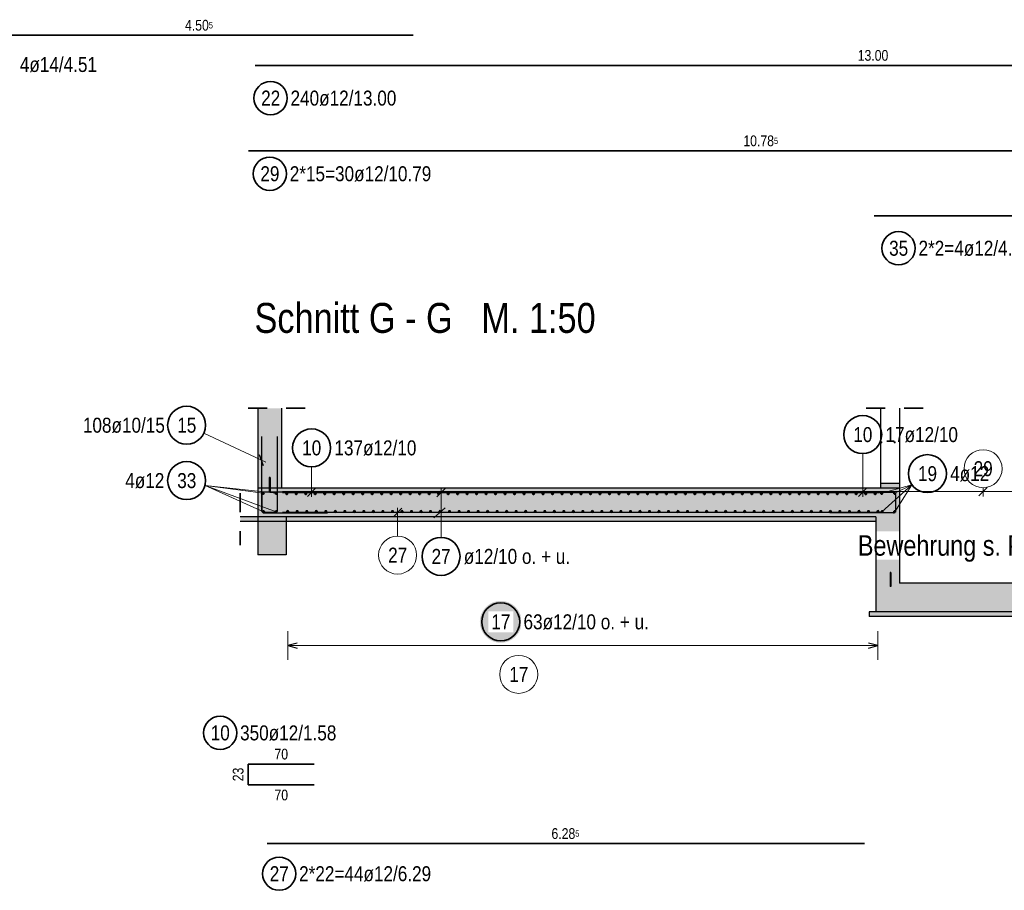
# Model space of a CAD drawing. Header units: millimetres. Extents: x -1.9 to 32.6, y 0 to 21.
# Tile 30 of 59: x 13.8 to 19, y 5.2 to 9.7. Entities that reach past the tile are written whole.
import ezdxf

# ---------------------------------------------------------------- set-up
doc = ezdxf.new("R2010")
doc.units = ezdxf.units.MM
doc.linetypes.add('HIDDEN', pattern=[0.375, 0.25, -0.125])
doc.layers.add('Achsen', color=7, linetype='Continuous', lineweight=20)
doc.layers.add('nplo Bewehrung', color=7, linetype='Continuous', lineweight=20)
doc.styles.add('Arial Narrow', font='ARIALN.TTF')

msp = doc.modelspace()

# ---------------------------------------------------------------- hatches: boundary and pattern name
at = {"lineweight": 13, "true_color": 0xd7ffd7}
for points in [[(15.042461, 7.278448), (15.167461, 7.278448), (15.167461, 7.699827), (15.042461, 7.699827)], [(15.042461, 6.928447), (15.192461, 6.928447), (15.192461, 7.128447), (15.042461, 7.128447)]]:
    msp.add_hatch(color=254, dxfattribs=at).paths.add_polyline_path(points)
at = {"lineweight": 13, "true_color": 0xff0000}
for points in [[(15.102461, 7.260947), (15.107461, 7.260947), (15.107461, 7.335947), (15.102461, 7.335947)], [(18.369883, 6.760948), (18.374883, 6.760948), (18.374883, 6.835948), (18.369883, 6.835948)]]:
    msp.add_hatch(color=1, dxfattribs=at).paths.add_polyline_path(points)
at = {"lineweight": 13, "true_color": 0xcef2bf}
for points in [[(15.043161, 7.128447), (18.419883, 7.128447), (18.419883, 7.278447), (15.043161, 7.278447)], [(18.319961, 7.278448), (18.419961, 7.278448), (18.419961, 7.303448), (18.319961, 7.303448)], [(18.419883, 6.778448), (18.419883, 7.128448), (18.294883, 7.128448), (18.294883, 6.778448)], [(18.294883, 6.628448), (19.744885, 6.628448), (19.744885, 6.778448), (18.294883, 6.778448)]]:
    msp.add_hatch(color=254, dxfattribs=at).paths.add_polyline_path(points)
at = {"lineweight": 13, "true_color": 0xeaffea}
for points in [[(18.294883, 7.103448), (18.294883, 7.128448), (14.951074, 7.128447), (14.951074, 7.103448)], [(18.259527, 6.603448), (19.780241, 6.603448), (19.780241, 6.628448), (18.259527, 6.628448)]]:
    msp.add_hatch(color=7, dxfattribs=at).paths.add_polyline_path(points)
at = {"lineweight": 25, "true_color": 0xffffff}
msp.add_hatch(color=7, dxfattribs=at).paths.add_polyline_path([(16.431446, 6.575424), (16.431379, 6.579262), (16.431178, 6.583097), (16.430843, 6.586922), (16.430375, 6.590733), (16.429775, 6.594525), (16.429042, 6.598294), (16.428178, 6.602035), (16.427185, 6.605744), (16.426062, 6.609415), (16.424812, 6.613046), (16.423436, 6.61663), (16.421936, 6.620165), (16.420313, 6.623644), (16.41857, 6.627065), (16.416709, 6.630424), (16.414731, 6.633715), (16.41264, 6.636935), (16.410438, 6.64008), (16.408127, 6.643146), (16.405711, 6.64613), (16.403192, 6.649028), (16.400573, 6.651836), (16.397858, 6.654551), (16.39505, 6.657169), (16.392152, 6.659688), (16.389168, 6.662105), (16.386102, 6.664415), (16.382957, 6.666618), (16.379737, 6.668709), (16.376446, 6.670686), (16.373088, 6.672548), (16.369667, 6.674291), (16.366187, 6.675914), (16.362652, 6.677414), (16.359068, 6.67879), (16.355438, 6.68004), (16.351766, 6.681162), (16.348057, 6.682156), (16.344316, 6.68302), (16.340547, 6.683752), (16.336755, 6.684353), (16.332944, 6.684821), (16.329119, 6.685156), (16.325285, 6.685357), (16.321446, 6.685424), (16.317607, 6.685357), (16.313773, 6.685156), (16.309948, 6.684821), (16.306137, 6.684353), (16.302344, 6.683752), (16.298575, 6.68302), (16.294834, 6.682156), (16.291126, 6.681162), (16.287454, 6.68004), (16.283824, 6.67879), (16.280239, 6.677414), (16.276705, 6.675914), (16.273225, 6.674291), (16.269804, 6.672548), (16.266446, 6.670686), (16.263155, 6.668709), (16.259935, 6.666618), (16.256789, 6.664415), (16.253723, 6.662105), (16.250739, 6.659688), (16.247841, 6.657169), (16.245033, 6.654551), (16.242318, 6.651836), (16.2397, 6.649028), (16.237181, 6.64613), (16.234765, 6.643146), (16.232454, 6.64008), (16.230252, 6.636935), (16.22816, 6.633715), (16.226183, 6.630424), (16.224322, 6.627065), (16.222578, 6.623644), (16.220956, 6.620165), (16.219456, 6.61663), (16.21808, 6.613046), (16.21683, 6.609415), (16.215707, 6.605744), (16.214713, 6.602035), (16.21385, 6.598294), (16.213117, 6.594525), (16.212516, 6.590733), (16.212048, 6.586922), (16.211714, 6.583097), (16.211513, 6.579262), (16.211446, 6.575424), (16.211513, 6.571585), (16.211714, 6.56775), (16.212048, 6.563925), (16.212516, 6.560114), (16.213117, 6.556322), (16.21385, 6.552553), (16.214713, 6.548812), (16.215707, 6.545103), (16.21683, 6.541432), (16.21808, 6.537801), (16.219456, 6.534217), (16.220956, 6.530682), (16.222578, 6.527203), (16.224322, 6.523782), (16.226183, 6.520424), (16.22816, 6.517132), (16.230252, 6.513912), (16.232454, 6.510767), (16.234765, 6.507701), (16.237181, 6.504717), (16.2397, 6.501819), (16.242318, 6.499011), (16.245033, 6.496296), (16.247841, 6.493678), (16.250739, 6.491159), (16.253723, 6.488742), (16.256789, 6.486432), (16.259935, 6.484229), (16.263155, 6.482138), (16.266446, 6.480161), (16.269804, 6.478299), (16.273225, 6.476556), (16.276705, 6.474934), (16.280239, 6.473433), (16.283824, 6.472057), (16.287454, 6.470807), (16.291126, 6.469685), (16.294834, 6.468691), (16.298575, 6.467827), (16.302344, 6.467095), (16.306137, 6.466494), (16.309948, 6.466026), (16.313773, 6.465691), (16.317607, 6.465491), (16.321446, 6.465424), (16.325285, 6.465491), (16.329119, 6.465691), (16.332944, 6.466026), (16.336755, 6.466494), (16.340547, 6.467095), (16.344316, 6.467827), (16.348057, 6.468691), (16.351766, 6.469685), (16.355438, 6.470807), (16.359068, 6.472057), (16.362652, 6.473433), (16.366187, 6.474934), (16.369667, 6.476556), (16.373088, 6.478299), (16.376446, 6.480161), (16.379737, 6.482138), (16.382957, 6.484229), (16.386102, 6.486432), (16.389168, 6.488742), (16.392152, 6.491159), (16.39505, 6.493678), (16.397858, 6.496296), (16.400573, 6.499011), (16.403192, 6.501819), (16.405711, 6.504717), (16.408127, 6.507701), (16.410438, 6.510767), (16.41264, 6.513912), (16.414731, 6.517132), (16.416709, 6.520424), (16.41857, 6.523782), (16.420313, 6.527203), (16.421936, 6.530682), (16.423436, 6.534217), (16.424812, 6.537801), (16.426062, 6.541432), (16.427185, 6.545103), (16.428178, 6.548812), (16.429042, 6.552553), (16.429775, 6.556322), (16.430375, 6.560114), (16.430843, 6.563925), (16.431178, 6.56775)])

# ---------------------------------------------------------------- linework, layer by layer
at = {"color": 2, "linetype": 'Continuous', "lineweight": 35, "ltscale": 2}
for p, q in [((13.608902, 9.663306), (15.861334, 9.663306)), ((15.029632, 9.504473), (21.52902, 9.504473)), ((14.994724, 9.054627), (20.387224, 9.054627)), ((18.28715, 8.712525), (20.28715, 8.712525)), ((14.992616, 5.716869), (14.992616, 5.825869)), ((14.992616, 5.825869), (15.339616, 5.825869)), ((15.339616, 5.716869), (14.992616, 5.716869)), ((15.092257, 5.407667), (18.234757, 5.407666))]:
    msp.add_line(p, q, dxfattribs=at)
at = {"color": 2, "linetype": 'HIDDEN', "lineweight": 35, "ltscale": 0.25}
for p, q in [((15.292461, 7.699827), (14.917461, 7.699827)), ((18.544961, 7.699827), (18.194961, 7.699827)), ((14.951074, 7.253448), (14.951074, 6.978448))]:
    msp.add_line(p, q, dxfattribs=at)
at = {"color": 3, "linetype": 'Continuous', "lineweight": 25}
for p, q in [((18.319961, 7.699827), (18.319961, 7.303448)), ((18.419961, 7.699827), (18.419961, 7.303448)), ((15.968974, 7.123489), (16.029466, 7.174907))]:
    msp.add_line(p, q, dxfattribs=at)
at = {"color": 5, "linetype": 'Continuous', "lineweight": 18, "ltscale": 2}
for p, q in [((14.759271, 7.568133), (15.085096, 7.415333)), ((18.226153, 7.4612), (18.226153, 7.232947)), ((15.326188, 7.391305), (15.326188, 7.232947)), ((15.071752, 7.252013), (14.765468, 7.293671)), ((15.139968, 7.252013), (14.765468, 7.293671)), ((15.139968, 7.155373), (14.765468, 7.293671)), ((15.073016, 7.155373), (14.765468, 7.293671)), ((16.007157, 7.019919), (16.007157, 7.280947)), ((18.326269, 7.252013), (18.485332, 7.296898)), ((18.327532, 7.155373), (18.485332, 7.296898)), ((18.394485, 7.252013), (18.485332, 7.296898)), ((18.394485, 7.155373), (18.485332, 7.296898)), ((15.200461, 6.525424), (15.200461, 6.375424)), ((18.306524, 6.375424), (18.306524, 6.525424)), ((15.200461, 6.450424), (18.306524, 6.450424))]:
    msp.add_line(p, q, dxfattribs=at)
at = {"color": 3, "linetype": 'Continuous', "lineweight": 25, "ltscale": 2}
for p, q in [((15.062461, 7.550948), (15.062461, 7.163448)), ((15.147461, 7.163448), (15.147461, 7.550948)), ((15.073085, 7.396559), (15.051837, 7.455336)), ((15.410661, 7.257947), (15.075661, 7.257947)), ((15.172461, 7.255948), (18.314961, 7.255947)), ((15.304091, 7.23585), (15.348285, 7.280044)), ((16.029254, 7.278045), (15.98506, 7.23385)), ((18.052383, 7.257947), (18.387383, 7.257947)), ((18.204056, 7.23585), (18.24825, 7.280044)), ((15.063661, 7.245947), (15.063661, 7.160947)), ((18.399383, 7.245947), (18.399383, 7.160947)), ((15.072461, 7.153448), (15.137461, 7.153448)), ((18.314883, 7.150948), (15.172383, 7.150948)), ((15.075661, 7.148947), (15.410661, 7.148947)), ((18.387383, 7.148947), (18.052383, 7.148947)), ((15.250461, 6.463821), (15.200461, 6.450424)), ((15.200461, 6.450424), (15.250461, 6.437026)), ((18.306524, 6.450424), (18.256524, 6.463821)), ((18.256524, 6.437026), (18.306524, 6.450424))]:
    msp.add_line(p, q, dxfattribs=at)
at = {"color": 9, "linetype": 'Continuous', "lineweight": 0, "ltscale": 2}
for p, q in [((15.172461, 7.260948), (20.564961, 7.260948)), ((18.83751, 7.238851), (18.881705, 7.283045)), ((18.859608, 7.281685), (18.859608, 7.235948)), ((15.800713, 7.173045), (15.756518, 7.128851)), ((15.778615, 7.026512), (15.778615, 7.175948))]:
    msp.add_line(p, q, dxfattribs=at)
at = {"color": 3, "linetype": 'HIDDEN', "lineweight": 25, "ltscale": 0.25}
msp.add_line((18.419883, 7.278447), (18.319961, 7.278447), dxfattribs=at)
at = {"color": 2, "linetype": 'Continuous', "lineweight": 35, "ltscale": 2}
for centre, radius in [((15.110383, 9.332699), 0.0875), ((15.106233, 8.934541), 0.0875), ((18.414822, 8.542296), 0.0875), ((14.668733, 7.610592), 0.1), ((18.226153, 7.5612), 0.1), ((15.326188, 7.491305), 0.1), ((14.668732, 7.319012), 0.1), ((18.566658, 7.3556), 0.1), ((16.007157, 6.919919), 0.1), ((16.321446, 6.575424), 0.1), ((14.844892, 5.990734), 0.0875), ((15.155547, 5.249442), 0.0875)]:
    msp.add_circle(centre, radius, dxfattribs=at)
at = {"color": 9, "linetype": 'Continuous', "lineweight": 0, "ltscale": 2}
for centre in [(18.859608, 7.381685), (15.778615, 6.926512), (16.416072, 6.298768)]:
    msp.add_circle(centre, 0.1, dxfattribs=at)
at = {"color": 9, "linetype": 'Continuous', "lineweight": 0}
for centre in [(15.065444, 7.278448), (18.419883, 7.128447)]:
    msp.add_circle(centre, 0.000555, dxfattribs=at)
at = {"color": 4, "linetype": 'Continuous', "lineweight": 50, "ltscale": 2}
for centre, radius in [((15.071752, 7.252013), 0.003), ((15.071752, 7.252013), 0.003), ((15.071752, 7.252013), 0.0027), ((15.071752, 7.252013), 0.0021), ((15.139968, 7.252013), 0.003), ((15.139968, 7.252013), 0.003), ((15.139968, 7.252013), 0.0027), ((15.139968, 7.252013), 0.0021), ((18.326269, 7.252013), 0.003), ((18.326269, 7.252013), 0.003), ((18.326269, 7.252013), 0.0027), ((18.326269, 7.252013), 0.0021), ((18.394485, 7.252013), 0.003), ((18.394485, 7.252013), 0.003), ((18.394485, 7.252013), 0.0027), ((18.394485, 7.252013), 0.0021), ((15.071752, 7.252013), 0.0015), ((15.071752, 7.252013), 0.0009), ((15.071752, 7.252013), 0.0003), ((15.139968, 7.252013), 0.0015), ((15.139968, 7.252013), 0.0009), ((15.139968, 7.252013), 0.0003), ((15.195461, 7.250448), 0.003), ((15.195461, 7.250448), 0.003), ((15.195461, 7.250448), 0.0027), ((15.195461, 7.250448), 0.0021), ((15.195461, 7.250448), 0.0015), ((15.195461, 7.250448), 0.0009), ((15.195461, 7.250448), 0.0003), ((15.245405, 7.250448), 0.003), ((15.245405, 7.250448), 0.003), ((15.245405, 7.250448), 0.0027), ((15.245405, 7.250448), 0.0021), ((15.245405, 7.250448), 0.0015), ((15.245405, 7.250448), 0.0009), ((15.245405, 7.250448), 0.0003), ((15.295348, 7.250448), 0.003), ((15.295348, 7.250448), 0.003), ((15.295348, 7.250448), 0.0027), ((15.295348, 7.250448), 0.0021), ((15.295348, 7.250448), 0.0015), ((15.295348, 7.250448), 0.0009), ((15.295348, 7.250448), 0.0003), ((15.345292, 7.250448), 0.003), ((15.345292, 7.250448), 0.003), ((15.345292, 7.250448), 0.0027), ((15.345292, 7.250448), 0.0021), ((15.345292, 7.250448), 0.0015), ((15.345292, 7.250448), 0.0009), ((15.345292, 7.250448), 0.0003), ((15.395235, 7.250448), 0.003), ((15.395235, 7.250448), 0.003), ((15.395235, 7.250448), 0.0027), ((15.395235, 7.250448), 0.0021), ((15.395235, 7.250448), 0.0015), ((15.395235, 7.250448), 0.0009), ((15.395235, 7.250448), 0.0003), ((15.445179, 7.250448), 0.003), ((15.445179, 7.250448), 0.003), ((15.445179, 7.250448), 0.0027), ((15.445179, 7.250448), 0.0021), ((15.445179, 7.250448), 0.0015), ((15.445179, 7.250448), 0.0009), ((15.445179, 7.250448), 0.0003), ((15.495122, 7.250448), 0.003), ((15.495122, 7.250448), 0.003), ((15.495122, 7.250448), 0.0027), ((15.495122, 7.250448), 0.0021), ((15.495122, 7.250448), 0.0015), ((15.495122, 7.250448), 0.0009), ((15.495122, 7.250448), 0.0003), ((15.545066, 7.250448), 0.003), ((15.545066, 7.250448), 0.003), ((15.545066, 7.250448), 0.0027), ((15.545066, 7.250448), 0.0021), ((15.545066, 7.250448), 0.0015), ((15.545066, 7.250448), 0.0009), ((15.545066, 7.250448), 0.0003), ((15.595009, 7.250448), 0.003), ((15.595009, 7.250448), 0.003), ((15.595009, 7.250448), 0.0027), ((15.595009, 7.250448), 0.0021), ((15.595009, 7.250448), 0.0015), ((15.595009, 7.250448), 0.0009), ((15.595009, 7.250448), 0.0003), ((15.644953, 7.250447), 0.003), ((15.644953, 7.250447), 0.003), ((15.644953, 7.250447), 0.0027), ((15.644953, 7.250447), 0.0021), ((15.644953, 7.250447), 0.0015), ((15.644953, 7.250447), 0.0009), ((15.644953, 7.250447), 0.0003), ((15.694896, 7.250447), 0.003), ((15.694896, 7.250447), 0.003), ((15.694896, 7.250447), 0.0027), ((15.694896, 7.250447), 0.0021), ((15.694896, 7.250447), 0.0015), ((15.694896, 7.250447), 0.0009), ((15.694896, 7.250447), 0.0003), ((15.74484, 7.250447), 0.003), ((15.74484, 7.250447), 0.003), ((15.74484, 7.250447), 0.0027), ((15.74484, 7.250447), 0.0021), ((15.74484, 7.250447), 0.0015), ((15.74484, 7.250447), 0.0009), ((15.74484, 7.250447), 0.0003), ((15.794783, 7.250447), 0.003), ((15.794783, 7.250447), 0.003), ((15.794783, 7.250447), 0.0027), ((15.794783, 7.250447), 0.0021), ((15.794783, 7.250447), 0.0015), ((15.794783, 7.250447), 0.0009), ((15.794783, 7.250447), 0.0003), ((15.844727, 7.250447), 0.003), ((15.844727, 7.250447), 0.003), ((15.844727, 7.250447), 0.0027), ((15.844727, 7.250447), 0.0021), ((15.844727, 7.250447), 0.0015), ((15.844727, 7.250447), 0.0009), ((15.844727, 7.250447), 0.0003), ((15.89467, 7.250447), 0.003), ((15.89467, 7.250447), 0.003), ((15.89467, 7.250447), 0.0027), ((15.89467, 7.250447), 0.0021), ((15.89467, 7.250447), 0.0015), ((15.89467, 7.250447), 0.0009), ((15.89467, 7.250447), 0.0003), ((15.944614, 7.250447), 0.003), ((15.944614, 7.250447), 0.003), ((15.944614, 7.250447), 0.0027), ((15.944614, 7.250447), 0.0021), ((15.944614, 7.250447), 0.0015), ((15.944614, 7.250447), 0.0009), ((15.944614, 7.250447), 0.0003), ((15.994557, 7.250447), 0.003), ((15.994557, 7.250447), 0.003), ((15.994557, 7.250447), 0.0027), ((15.994557, 7.250447), 0.0021), ((15.994557, 7.250447), 0.0015), ((15.994557, 7.250447), 0.0009), ((15.994557, 7.250447), 0.0003), ((16.044501, 7.250447), 0.003), ((16.044501, 7.250447), 0.003), ((16.044501, 7.250447), 0.0027), ((16.044501, 7.250447), 0.0021), ((16.044501, 7.250447), 0.0015), ((16.044501, 7.250447), 0.0009), ((16.044501, 7.250447), 0.0003), ((16.094444, 7.250447), 0.003), ((16.094444, 7.250447), 0.003), ((16.094444, 7.250447), 0.0027), ((16.094444, 7.250447), 0.0021), ((16.094444, 7.250447), 0.0015), ((16.094444, 7.250447), 0.0009), ((16.094444, 7.250447), 0.0003), ((16.144388, 7.250447), 0.003), ((16.144388, 7.250447), 0.003), ((16.144388, 7.250447), 0.0027), ((16.144388, 7.250447), 0.0021), ((16.144388, 7.250447), 0.0015), ((16.144388, 7.250447), 0.0009), ((16.144388, 7.250447), 0.0003), ((16.194331, 7.250447), 0.003), ((16.194331, 7.250447), 0.003), ((16.194331, 7.250447), 0.0027), ((16.194331, 7.250447), 0.0021), ((16.194331, 7.250447), 0.0015), ((16.194331, 7.250447), 0.0009), ((16.194331, 7.250447), 0.0003), ((16.244275, 7.250447), 0.003), ((16.244275, 7.250447), 0.003), ((16.244275, 7.250447), 0.0027), ((16.244275, 7.250447), 0.0021), ((16.244275, 7.250447), 0.0015), ((16.244275, 7.250447), 0.0009), ((16.244275, 7.250447), 0.0003), ((16.294218, 7.250447), 0.003), ((16.294218, 7.250447), 0.003), ((16.294218, 7.250447), 0.0027), ((16.294218, 7.250447), 0.0021), ((16.294218, 7.250447), 0.0015), ((16.294218, 7.250447), 0.0009), ((16.294218, 7.250447), 0.0003), ((16.344162, 7.250447), 0.003), ((16.344162, 7.250447), 0.003), ((16.344162, 7.250447), 0.0027), ((16.344162, 7.250447), 0.0021), ((16.344162, 7.250447), 0.0015), ((16.344162, 7.250447), 0.0009), ((16.344162, 7.250447), 0.0003), ((16.394105, 7.250447), 0.003), ((16.394105, 7.250447), 0.003), ((16.394105, 7.250447), 0.0027), ((16.394105, 7.250447), 0.0021), ((16.394105, 7.250447), 0.0015), ((16.394105, 7.250447), 0.0009), ((16.394105, 7.250447), 0.0003), ((16.444049, 7.250447), 0.003), ((16.444049, 7.250447), 0.003), ((16.444049, 7.250447), 0.0027), ((16.444049, 7.250447), 0.0021), ((16.444049, 7.250447), 0.0015), ((16.444049, 7.250447), 0.0009), ((16.444049, 7.250447), 0.0003), ((16.493992, 7.250447), 0.003), ((16.493992, 7.250447), 0.003), ((16.493992, 7.250447), 0.0027), ((16.493992, 7.250447), 0.0021), ((16.493992, 7.250447), 0.0015), ((16.493992, 7.250447), 0.0009), ((16.493992, 7.250447), 0.0003), ((16.543936, 7.250447), 0.003), ((16.543936, 7.250447), 0.003), ((16.543936, 7.250447), 0.0027), ((16.543936, 7.250447), 0.0021), ((16.543936, 7.250447), 0.0015), ((16.543936, 7.250447), 0.0009), ((16.543936, 7.250447), 0.0003), ((16.593879, 7.250447), 0.003), ((16.593879, 7.250447), 0.003), ((16.593879, 7.250447), 0.0027), ((16.593879, 7.250447), 0.0021), ((16.593879, 7.250447), 0.0015), ((16.593879, 7.250447), 0.0009), ((16.593879, 7.250447), 0.0003), ((16.643823, 7.250447), 0.003), ((16.643823, 7.250447), 0.003), ((16.643823, 7.250447), 0.0027), ((16.643823, 7.250447), 0.0021), ((16.643823, 7.250447), 0.0015), ((16.643823, 7.250447), 0.0009), ((16.643823, 7.250447), 0.0003), ((16.693766, 7.250447), 0.003), ((16.693766, 7.250447), 0.003), ((16.693766, 7.250447), 0.0027), ((16.693766, 7.250447), 0.0021), ((16.693766, 7.250447), 0.0015), ((16.693766, 7.250447), 0.0009), ((16.693766, 7.250447), 0.0003), ((16.74371, 7.250447), 0.003), ((16.74371, 7.250447), 0.003), ((16.74371, 7.250447), 0.0027), ((16.74371, 7.250447), 0.0021), ((16.74371, 7.250447), 0.0015), ((16.74371, 7.250447), 0.0009), ((16.74371, 7.250447), 0.0003), ((16.793653, 7.250447), 0.003), ((16.793653, 7.250447), 0.003), ((16.793653, 7.250447), 0.0027), ((16.793653, 7.250447), 0.0021), ((16.793653, 7.250447), 0.0015), ((16.793653, 7.250447), 0.0009), ((16.793653, 7.250447), 0.0003), ((16.843597, 7.250447), 0.003), ((16.843597, 7.250447), 0.003), ((16.843597, 7.250447), 0.0027), ((16.843597, 7.250447), 0.0021), ((16.843597, 7.250447), 0.0015), ((16.843597, 7.250447), 0.0009), ((16.843597, 7.250447), 0.0003), ((16.89354, 7.250447), 0.003), ((16.89354, 7.250447), 0.003), ((16.89354, 7.250447), 0.0027), ((16.89354, 7.250447), 0.0021), ((16.89354, 7.250447), 0.0015), ((16.89354, 7.250447), 0.0009), ((16.89354, 7.250447), 0.0003), ((16.943484, 7.250447), 0.003), ((16.943484, 7.250447), 0.003), ((16.943484, 7.250447), 0.0027), ((16.943484, 7.250447), 0.0021), ((16.943484, 7.250447), 0.0015), ((16.943484, 7.250447), 0.0009), ((16.943484, 7.250447), 0.0003), ((16.993427, 7.250447), 0.003), ((16.993427, 7.250447), 0.003), ((16.993427, 7.250447), 0.0027), ((16.993427, 7.250447), 0.0021), ((16.993427, 7.250447), 0.0015), ((16.993427, 7.250447), 0.0009), ((16.993427, 7.250447), 0.0003), ((17.043371, 7.250447), 0.003), ((17.043371, 7.250447), 0.003), ((17.043371, 7.250447), 0.0027), ((17.043371, 7.250447), 0.0021), ((17.043371, 7.250447), 0.0015), ((17.043371, 7.250447), 0.0009), ((17.043371, 7.250447), 0.0003), ((17.093314, 7.250447), 0.003), ((17.093314, 7.250447), 0.003), ((17.093314, 7.250447), 0.0027), ((17.093314, 7.250447), 0.0021), ((17.093314, 7.250447), 0.0015), ((17.093314, 7.250447), 0.0009), ((17.093314, 7.250447), 0.0003), ((17.143258, 7.250447), 0.003), ((17.143258, 7.250447), 0.003), ((17.143258, 7.250447), 0.0027), ((17.143258, 7.250447), 0.0021), ((17.143258, 7.250447), 0.0015), ((17.143258, 7.250447), 0.0009), ((17.143258, 7.250447), 0.0003), ((17.193201, 7.250447), 0.003), ((17.193201, 7.250447), 0.003), ((17.193201, 7.250447), 0.0027), ((17.193201, 7.250447), 0.0021), ((17.193201, 7.250447), 0.0015), ((17.193201, 7.250447), 0.0009), ((17.193201, 7.250447), 0.0003), ((17.243145, 7.250447), 0.003), ((17.243145, 7.250447), 0.003), ((17.243145, 7.250447), 0.0027), ((17.243145, 7.250447), 0.0021), ((17.243145, 7.250447), 0.0015), ((17.243145, 7.250447), 0.0009), ((17.243145, 7.250447), 0.0003), ((17.293088, 7.250447), 0.003), ((17.293088, 7.250447), 0.003), ((17.293088, 7.250447), 0.0027), ((17.293088, 7.250447), 0.0021), ((17.293088, 7.250447), 0.0015), ((17.293088, 7.250447), 0.0009), ((17.293088, 7.250447), 0.0003), ((17.343032, 7.250447), 0.003), ((17.343032, 7.250447), 0.003), ((17.343032, 7.250447), 0.0027), ((17.343032, 7.250447), 0.0021), ((17.343032, 7.250447), 0.0015), ((17.343032, 7.250447), 0.0009), ((17.343032, 7.250447), 0.0003), ((17.392975, 7.250447), 0.003), ((17.392975, 7.250447), 0.003), ((17.392975, 7.250447), 0.0027), ((17.392975, 7.250447), 0.0021), ((17.392975, 7.250447), 0.0015), ((17.392975, 7.250447), 0.0009), ((17.392975, 7.250447), 0.0003), ((17.442919, 7.250447), 0.003), ((17.442919, 7.250447), 0.003), ((17.442919, 7.250447), 0.0027), ((17.442919, 7.250447), 0.0021), ((17.442919, 7.250447), 0.0015), ((17.442919, 7.250447), 0.0009), ((17.442919, 7.250447), 0.0003), ((17.492862, 7.250447), 0.003), ((17.492862, 7.250447), 0.003), ((17.492862, 7.250447), 0.0027), ((17.492862, 7.250447), 0.0021), ((17.492862, 7.250447), 0.0015), ((17.492862, 7.250447), 0.0009), ((17.492862, 7.250447), 0.0003), ((17.542806, 7.250447), 0.003), ((17.542806, 7.250447), 0.003), ((17.542806, 7.250447), 0.0027), ((17.542806, 7.250447), 0.0021), ((17.542806, 7.250447), 0.0015), ((17.542806, 7.250447), 0.0009), ((17.542806, 7.250447), 0.0003), ((17.592749, 7.250447), 0.003), ((17.592749, 7.250447), 0.003), ((17.592749, 7.250447), 0.0027), ((17.592749, 7.250447), 0.0021), ((17.592749, 7.250447), 0.0015), ((17.592749, 7.250447), 0.0009), ((17.592749, 7.250447), 0.0003), ((17.642693, 7.250447), 0.003), ((17.642693, 7.250447), 0.003), ((17.642693, 7.250447), 0.0027), ((17.642693, 7.250447), 0.0021), ((17.642693, 7.250447), 0.0015), ((17.642693, 7.250447), 0.0009), ((17.642693, 7.250447), 0.0003), ((17.692636, 7.250447), 0.003), ((17.692636, 7.250447), 0.003), ((17.692636, 7.250447), 0.0027), ((17.692636, 7.250447), 0.0021), ((17.692636, 7.250447), 0.0015), ((17.692636, 7.250447), 0.0009), ((17.692636, 7.250447), 0.0003), ((17.74258, 7.250447), 0.003), ((17.74258, 7.250447), 0.003), ((17.74258, 7.250447), 0.0027), ((17.74258, 7.250447), 0.0021), ((17.74258, 7.250447), 0.0015), ((17.74258, 7.250447), 0.0009), ((17.74258, 7.250447), 0.0003), ((17.792523, 7.250447), 0.003), ((17.792523, 7.250447), 0.003), ((17.792523, 7.250447), 0.0027), ((17.792523, 7.250447), 0.0021), ((17.792523, 7.250447), 0.0015), ((17.792523, 7.250447), 0.0009), ((17.792523, 7.250447), 0.0003), ((17.842467, 7.250447), 0.003), ((17.842467, 7.250447), 0.003), ((17.842467, 7.250447), 0.0027), ((17.842467, 7.250447), 0.0021), ((17.842467, 7.250447), 0.0015), ((17.842467, 7.250447), 0.0009), ((17.842467, 7.250447), 0.0003), ((17.89241, 7.250447), 0.003), ((17.89241, 7.250447), 0.003), ((17.89241, 7.250447), 0.0027), ((17.89241, 7.250447), 0.0021), ((17.89241, 7.250447), 0.0015), ((17.89241, 7.250447), 0.0009), ((17.89241, 7.250447), 0.0003), ((17.942354, 7.250447), 0.003), ((17.942354, 7.250447), 0.003), ((17.942354, 7.250447), 0.0027), ((17.942354, 7.250447), 0.0021), ((17.942354, 7.250447), 0.0015), ((17.942354, 7.250447), 0.0009), ((17.942354, 7.250447), 0.0003), ((17.992297, 7.250447), 0.003), ((17.992297, 7.250447), 0.003), ((17.992297, 7.250447), 0.0027), ((17.992297, 7.250447), 0.0021), ((17.992297, 7.250447), 0.0015), ((17.992297, 7.250447), 0.0009), ((17.992297, 7.250447), 0.0003), ((18.042241, 7.250447), 0.003), ((18.042241, 7.250447), 0.003), ((18.042241, 7.250447), 0.0027), ((18.042241, 7.250447), 0.0021), ((18.042241, 7.250447), 0.0015), ((18.042241, 7.250447), 0.0009), ((18.042241, 7.250447), 0.0003), ((18.092184, 7.250447), 0.003), ((18.092184, 7.250447), 0.003), ((18.092184, 7.250447), 0.0027), ((18.092184, 7.250447), 0.0021), ((18.092184, 7.250447), 0.0015), ((18.092184, 7.250447), 0.0009), ((18.092184, 7.250447), 0.0003), ((18.142128, 7.250447), 0.003), ((18.142128, 7.250447), 0.003), ((18.142128, 7.250447), 0.0027), ((18.142128, 7.250447), 0.0021), ((18.142128, 7.250447), 0.0015), ((18.142128, 7.250447), 0.0009), ((18.142128, 7.250447), 0.0003), ((18.192071, 7.250447), 0.003), ((18.192071, 7.250447), 0.003), ((18.192071, 7.250447), 0.0027), ((18.192071, 7.250447), 0.0021), ((18.192071, 7.250447), 0.0015), ((18.192071, 7.250447), 0.0009), ((18.192071, 7.250447), 0.0003), ((18.242015, 7.250447), 0.003), ((18.242015, 7.250447), 0.003), ((18.242015, 7.250447), 0.0027), ((18.242015, 7.250447), 0.0021), ((18.242015, 7.250447), 0.0015), ((18.242015, 7.250447), 0.0009), ((18.242015, 7.250447), 0.0003), ((18.291958, 7.250447), 0.003), ((18.291958, 7.250447), 0.003), ((18.291958, 7.250447), 0.0027), ((18.291958, 7.250447), 0.0021), ((18.291958, 7.250447), 0.0015), ((18.291958, 7.250447), 0.0009), ((18.291958, 7.250447), 0.0003), ((18.326269, 7.252013), 0.0015), ((18.326269, 7.252013), 0.0009), ((18.326269, 7.252013), 0.0003), ((18.394485, 7.252013), 0.0015), ((18.394485, 7.252013), 0.0009), ((18.394485, 7.252013), 0.0003), ((15.073016, 7.155373), 0.003), ((15.073016, 7.155373), 0.003), ((15.073016, 7.155373), 0.0027), ((15.073016, 7.155373), 0.0021), ((15.073016, 7.155373), 0.0015), ((15.073016, 7.155373), 0.0009), ((15.073016, 7.155373), 0.0003), ((15.139968, 7.155373), 0.003), ((15.139968, 7.155373), 0.003), ((15.139968, 7.155373), 0.0027), ((15.139968, 7.155373), 0.0021), ((15.139968, 7.155373), 0.0015), ((15.139968, 7.155373), 0.0009), ((15.139968, 7.155373), 0.0003), ((15.200461, 7.156447), 0.003), ((15.200461, 7.156447), 0.003), ((15.200461, 7.156447), 0.0027), ((15.200461, 7.156447), 0.0021), ((15.200461, 7.156447), 0.0015), ((15.200461, 7.156447), 0.0009), ((15.200461, 7.156447), 0.0003), ((15.250559, 7.156447), 0.003), ((15.250559, 7.156447), 0.003), ((15.250559, 7.156447), 0.0027), ((15.250559, 7.156447), 0.0021), ((15.250559, 7.156447), 0.0015), ((15.250559, 7.156447), 0.0009), ((15.250559, 7.156447), 0.0003), ((15.300657, 7.156447), 0.003), ((15.300657, 7.156447), 0.003), ((15.300657, 7.156447), 0.0027), ((15.300657, 7.156447), 0.0021), ((15.300657, 7.156447), 0.0015), ((15.300657, 7.156447), 0.0009), ((15.300657, 7.156447), 0.0003), ((15.350755, 7.156447), 0.003), ((15.350755, 7.156447), 0.003), ((15.350755, 7.156447), 0.0027), ((15.350755, 7.156447), 0.0021), ((15.350755, 7.156447), 0.0015), ((15.350755, 7.156447), 0.0009), ((15.350755, 7.156447), 0.0003), ((15.400852, 7.156447), 0.003), ((15.400852, 7.156447), 0.003), ((15.400852, 7.156447), 0.0027), ((15.400852, 7.156447), 0.0021), ((15.400852, 7.156447), 0.0015), ((15.400852, 7.156447), 0.0009), ((15.400852, 7.156447), 0.0003), ((15.45095, 7.156447), 0.003), ((15.45095, 7.156447), 0.003), ((15.45095, 7.156447), 0.0027), ((15.45095, 7.156447), 0.0021), ((15.45095, 7.156447), 0.0015), ((15.45095, 7.156447), 0.0009), ((15.45095, 7.156447), 0.0003), ((15.501048, 7.156447), 0.003), ((15.501048, 7.156447), 0.003), ((15.501048, 7.156447), 0.0027), ((15.501048, 7.156447), 0.0021), ((15.501048, 7.156447), 0.0015), ((15.501048, 7.156447), 0.0009), ((15.501048, 7.156447), 0.0003), ((15.551146, 7.156447), 0.003), ((15.551146, 7.156447), 0.003), ((15.551146, 7.156447), 0.0027), ((15.551146, 7.156447), 0.0021), ((15.551146, 7.156447), 0.0015), ((15.551146, 7.156447), 0.0009), ((15.551146, 7.156447), 0.0003), ((15.601244, 7.156447), 0.003), ((15.601244, 7.156447), 0.003), ((15.601244, 7.156447), 0.0027), ((15.601244, 7.156447), 0.0021), ((15.601244, 7.156447), 0.0015), ((15.601244, 7.156447), 0.0009), ((15.601244, 7.156447), 0.0003), ((15.651341, 7.156447), 0.003), ((15.651341, 7.156447), 0.003), ((15.651341, 7.156447), 0.0027), ((15.651341, 7.156447), 0.0021), ((15.651341, 7.156447), 0.0015), ((15.651341, 7.156447), 0.0009), ((15.651341, 7.156447), 0.0003), ((15.701439, 7.156447), 0.003), ((15.701439, 7.156447), 0.003), ((15.701439, 7.156447), 0.0027), ((15.701439, 7.156447), 0.0021), ((15.701439, 7.156447), 0.0015), ((15.701439, 7.156447), 0.0009), ((15.701439, 7.156447), 0.0003), ((15.751537, 7.156447), 0.003), ((15.751537, 7.156447), 0.003), ((15.751537, 7.156447), 0.0027), ((15.751537, 7.156447), 0.0021), ((15.751537, 7.156447), 0.0015), ((15.751537, 7.156447), 0.0009), ((15.751537, 7.156447), 0.0003), ((15.801635, 7.156447), 0.003), ((15.801635, 7.156447), 0.003), ((15.801635, 7.156447), 0.0027), ((15.801635, 7.156447), 0.0021), ((15.801635, 7.156447), 0.0015), ((15.801635, 7.156447), 0.0009), ((15.801635, 7.156447), 0.0003), ((15.851732, 7.156447), 0.003), ((15.851732, 7.156447), 0.003), ((15.851732, 7.156447), 0.0027), ((15.851732, 7.156447), 0.0021), ((15.851732, 7.156447), 0.0015), ((15.851732, 7.156447), 0.0009), ((15.851732, 7.156447), 0.0003), ((15.90183, 7.156447), 0.003), ((15.90183, 7.156447), 0.003), ((15.90183, 7.156447), 0.0027), ((15.90183, 7.156447), 0.0021), ((15.90183, 7.156447), 0.0015), ((15.90183, 7.156447), 0.0009), ((15.90183, 7.156447), 0.0003), ((15.951928, 7.156447), 0.003), ((15.951928, 7.156447), 0.003), ((15.951928, 7.156447), 0.0027), ((15.951928, 7.156447), 0.0021), ((15.951928, 7.156447), 0.0015), ((15.951928, 7.156447), 0.0009), ((15.951928, 7.156447), 0.0003), ((16.002026, 7.156447), 0.003), ((16.002026, 7.156447), 0.003), ((16.002026, 7.156447), 0.0027), ((16.002026, 7.156447), 0.0021), ((16.002026, 7.156447), 0.0015), ((16.002026, 7.156447), 0.0009), ((16.002026, 7.156447), 0.0003), ((16.052124, 7.156447), 0.003), ((16.052124, 7.156447), 0.003), ((16.052124, 7.156447), 0.0027), ((16.052124, 7.156447), 0.0021), ((16.052124, 7.156447), 0.0015), ((16.052124, 7.156447), 0.0009), ((16.052124, 7.156447), 0.0003), ((16.102221, 7.156447), 0.003), ((16.102221, 7.156447), 0.003), ((16.102221, 7.156447), 0.0027), ((16.102221, 7.156447), 0.0021), ((16.102221, 7.156447), 0.0015), ((16.102221, 7.156447), 0.0009), ((16.102221, 7.156447), 0.0003), ((16.152319, 7.156447), 0.003), ((16.152319, 7.156447), 0.003), ((16.152319, 7.156447), 0.0027), ((16.152319, 7.156447), 0.0021), ((16.152319, 7.156447), 0.0015), ((16.152319, 7.156447), 0.0009), ((16.152319, 7.156447), 0.0003), ((16.202417, 7.156447), 0.003), ((16.202417, 7.156447), 0.003), ((16.202417, 7.156447), 0.0027), ((16.202417, 7.156447), 0.0021), ((16.202417, 7.156447), 0.0015), ((16.202417, 7.156447), 0.0009), ((16.202417, 7.156447), 0.0003), ((16.252515, 7.156447), 0.003), ((16.252515, 7.156447), 0.003), ((16.252515, 7.156447), 0.0027), ((16.252515, 7.156447), 0.0021), ((16.252515, 7.156447), 0.0015), ((16.252515, 7.156447), 0.0009), ((16.252515, 7.156447), 0.0003), ((16.302613, 7.156447), 0.003), ((16.302613, 7.156447), 0.003), ((16.302613, 7.156447), 0.0027), ((16.302613, 7.156447), 0.0021), ((16.302613, 7.156447), 0.0015), ((16.302613, 7.156447), 0.0009), ((16.302613, 7.156447), 0.0003), ((16.35271, 7.156447), 0.003), ((16.35271, 7.156447), 0.003), ((16.35271, 7.156447), 0.0027), ((16.35271, 7.156447), 0.0021), ((16.35271, 7.156447), 0.0015), ((16.35271, 7.156447), 0.0009), ((16.35271, 7.156447), 0.0003), ((16.402808, 7.156447), 0.003), ((16.402808, 7.156447), 0.003), ((16.402808, 7.156447), 0.0027), ((16.402808, 7.156447), 0.0021), ((16.402808, 7.156447), 0.0015), ((16.402808, 7.156447), 0.0009), ((16.402808, 7.156447), 0.0003), ((16.452906, 7.156447), 0.003), ((16.452906, 7.156447), 0.003), ((16.452906, 7.156447), 0.0027), ((16.452906, 7.156447), 0.0021), ((16.452906, 7.156447), 0.0015), ((16.452906, 7.156447), 0.0009), ((16.452906, 7.156447), 0.0003), ((16.503004, 7.156447), 0.003), ((16.503004, 7.156447), 0.003), ((16.503004, 7.156447), 0.0027), ((16.503004, 7.156447), 0.0021), ((16.503004, 7.156447), 0.0015), ((16.503004, 7.156447), 0.0009), ((16.503004, 7.156447), 0.0003), ((16.553102, 7.156447), 0.003), ((16.553102, 7.156447), 0.003), ((16.553102, 7.156447), 0.0027), ((16.553102, 7.156447), 0.0021), ((16.553102, 7.156447), 0.0015), ((16.553102, 7.156447), 0.0009), ((16.553102, 7.156447), 0.0003), ((16.603199, 7.156447), 0.003), ((16.603199, 7.156447), 0.003), ((16.603199, 7.156447), 0.0027), ((16.603199, 7.156447), 0.0021), ((16.603199, 7.156447), 0.0015), ((16.603199, 7.156447), 0.0009), ((16.603199, 7.156447), 0.0003), ((16.653297, 7.156447), 0.003), ((16.653297, 7.156447), 0.003), ((16.653297, 7.156447), 0.0027), ((16.653297, 7.156447), 0.0021), ((16.653297, 7.156447), 0.0015), ((16.653297, 7.156447), 0.0009), ((16.653297, 7.156447), 0.0003), ((16.703395, 7.156447), 0.003), ((16.703395, 7.156447), 0.003), ((16.703395, 7.156447), 0.0027), ((16.703395, 7.156447), 0.0021), ((16.703395, 7.156447), 0.0015), ((16.703395, 7.156447), 0.0009), ((16.703395, 7.156447), 0.0003), ((16.753493, 7.156447), 0.003), ((16.753493, 7.156447), 0.003), ((16.753493, 7.156447), 0.0027), ((16.753493, 7.156447), 0.0021), ((16.753493, 7.156447), 0.0015), ((16.753493, 7.156447), 0.0009), ((16.753493, 7.156447), 0.0003), ((16.80359, 7.156447), 0.003), ((16.80359, 7.156447), 0.003), ((16.80359, 7.156447), 0.0027), ((16.80359, 7.156447), 0.0021), ((16.80359, 7.156447), 0.0015), ((16.80359, 7.156447), 0.0009), ((16.80359, 7.156447), 0.0003), ((16.853688, 7.156447), 0.003), ((16.853688, 7.156447), 0.003), ((16.853688, 7.156447), 0.0027), ((16.853688, 7.156447), 0.0021), ((16.853688, 7.156447), 0.0015), ((16.853688, 7.156447), 0.0009), ((16.853688, 7.156447), 0.0003), ((16.903786, 7.156447), 0.003), ((16.903786, 7.156447), 0.003), ((16.903786, 7.156447), 0.0027), ((16.903786, 7.156447), 0.0021), ((16.903786, 7.156447), 0.0015), ((16.903786, 7.156447), 0.0009), ((16.903786, 7.156447), 0.0003), ((16.953884, 7.156447), 0.003), ((16.953884, 7.156447), 0.003), ((16.953884, 7.156447), 0.0027), ((16.953884, 7.156447), 0.0021), ((16.953884, 7.156447), 0.0015), ((16.953884, 7.156447), 0.0009), ((16.953884, 7.156447), 0.0003), ((17.003982, 7.156447), 0.003), ((17.003982, 7.156447), 0.003), ((17.003982, 7.156447), 0.0027), ((17.003982, 7.156447), 0.0021), ((17.003982, 7.156447), 0.0015), ((17.003982, 7.156447), 0.0009), ((17.003982, 7.156447), 0.0003), ((17.054079, 7.156447), 0.003), ((17.054079, 7.156447), 0.003), ((17.054079, 7.156447), 0.0027), ((17.054079, 7.156447), 0.0021), ((17.054079, 7.156447), 0.0015), ((17.054079, 7.156447), 0.0009), ((17.054079, 7.156447), 0.0003), ((17.104177, 7.156447), 0.003), ((17.104177, 7.156447), 0.003), ((17.104177, 7.156447), 0.0027), ((17.104177, 7.156447), 0.0021), ((17.104177, 7.156447), 0.0015), ((17.104177, 7.156447), 0.0009), ((17.104177, 7.156447), 0.0003), ((17.154275, 7.156447), 0.003), ((17.154275, 7.156447), 0.003), ((17.154275, 7.156447), 0.0027), ((17.154275, 7.156447), 0.0021), ((17.154275, 7.156447), 0.0015), ((17.154275, 7.156447), 0.0009), ((17.154275, 7.156447), 0.0003), ((17.204373, 7.156447), 0.003), ((17.204373, 7.156447), 0.003), ((17.204373, 7.156447), 0.0027), ((17.204373, 7.156447), 0.0021), ((17.204373, 7.156447), 0.0015), ((17.204373, 7.156447), 0.0009), ((17.204373, 7.156447), 0.0003), ((17.254471, 7.156447), 0.003), ((17.254471, 7.156447), 0.003), ((17.254471, 7.156447), 0.0027), ((17.254471, 7.156447), 0.0021), ((17.254471, 7.156447), 0.0015), ((17.254471, 7.156447), 0.0009), ((17.254471, 7.156447), 0.0003), ((17.304568, 7.156447), 0.003), ((17.304568, 7.156447), 0.003), ((17.304568, 7.156447), 0.0027), ((17.304568, 7.156447), 0.0021), ((17.304568, 7.156447), 0.0015), ((17.304568, 7.156447), 0.0009), ((17.304568, 7.156447), 0.0003), ((17.354666, 7.156447), 0.003), ((17.354666, 7.156447), 0.003), ((17.354666, 7.156447), 0.0027), ((17.354666, 7.156447), 0.0021), ((17.354666, 7.156447), 0.0015), ((17.354666, 7.156447), 0.0009), ((17.354666, 7.156447), 0.0003), ((17.404764, 7.156447), 0.003), ((17.404764, 7.156447), 0.003), ((17.404764, 7.156447), 0.0027), ((17.404764, 7.156447), 0.0021), ((17.404764, 7.156447), 0.0015), ((17.404764, 7.156447), 0.0009), ((17.404764, 7.156447), 0.0003), ((17.454862, 7.156447), 0.003), ((17.454862, 7.156447), 0.003), ((17.454862, 7.156447), 0.0027), ((17.454862, 7.156447), 0.0021), ((17.454862, 7.156447), 0.0015), ((17.454862, 7.156447), 0.0009), ((17.454862, 7.156447), 0.0003), ((17.50496, 7.156447), 0.003), ((17.50496, 7.156447), 0.003), ((17.50496, 7.156447), 0.0027), ((17.50496, 7.156447), 0.0021), ((17.50496, 7.156447), 0.0015), ((17.50496, 7.156447), 0.0009), ((17.50496, 7.156447), 0.0003), ((17.555057, 7.156447), 0.003), ((17.555057, 7.156447), 0.003), ((17.555057, 7.156447), 0.0027), ((17.555057, 7.156447), 0.0021), ((17.555057, 7.156447), 0.0015), ((17.555057, 7.156447), 0.0009), ((17.555057, 7.156447), 0.0003), ((17.605155, 7.156447), 0.003), ((17.605155, 7.156447), 0.003), ((17.605155, 7.156447), 0.0027), ((17.605155, 7.156447), 0.0021), ((17.605155, 7.156447), 0.0015), ((17.605155, 7.156447), 0.0009), ((17.605155, 7.156447), 0.0003), ((17.655253, 7.156447), 0.003), ((17.655253, 7.156447), 0.003), ((17.655253, 7.156447), 0.0027), ((17.655253, 7.156447), 0.0021), ((17.655253, 7.156447), 0.0015), ((17.655253, 7.156447), 0.0009), ((17.655253, 7.156447), 0.0003), ((17.705351, 7.156447), 0.003), ((17.705351, 7.156447), 0.003), ((17.705351, 7.156447), 0.0027), ((17.705351, 7.156447), 0.0021), ((17.705351, 7.156447), 0.0015), ((17.705351, 7.156447), 0.0009), ((17.705351, 7.156447), 0.0003), ((17.755448, 7.156447), 0.003), ((17.755448, 7.156447), 0.003), ((17.755448, 7.156447), 0.0027), ((17.755448, 7.156447), 0.0021), ((17.755448, 7.156447), 0.0015), ((17.755448, 7.156447), 0.0009), ((17.755448, 7.156447), 0.0003), ((17.805546, 7.156447), 0.003), ((17.805546, 7.156447), 0.003), ((17.805546, 7.156447), 0.0027), ((17.805546, 7.156447), 0.0021), ((17.805546, 7.156447), 0.0015), ((17.805546, 7.156447), 0.0009), ((17.805546, 7.156447), 0.0003), ((17.855644, 7.156447), 0.003), ((17.855644, 7.156447), 0.003), ((17.855644, 7.156447), 0.0027), ((17.855644, 7.156447), 0.0021), ((17.855644, 7.156447), 0.0015), ((17.855644, 7.156447), 0.0009), ((17.855644, 7.156447), 0.0003), ((17.905742, 7.156447), 0.003), ((17.905742, 7.156447), 0.003), ((17.905742, 7.156447), 0.0027), ((17.905742, 7.156447), 0.0021), ((17.905742, 7.156447), 0.0015), ((17.905742, 7.156447), 0.0009), ((17.905742, 7.156447), 0.0003), ((17.95584, 7.156447), 0.003), ((17.95584, 7.156447), 0.003), ((17.95584, 7.156447), 0.0027), ((17.95584, 7.156447), 0.0021), ((17.95584, 7.156447), 0.0015), ((17.95584, 7.156447), 0.0009), ((17.95584, 7.156447), 0.0003), ((18.005937, 7.156447), 0.003), ((18.005937, 7.156447), 0.003), ((18.005937, 7.156447), 0.0027), ((18.005937, 7.156447), 0.0021), ((18.005937, 7.156447), 0.0015), ((18.005937, 7.156447), 0.0009), ((18.005937, 7.156447), 0.0003), ((18.056035, 7.156447), 0.003), ((18.056035, 7.156447), 0.003), ((18.056035, 7.156447), 0.0027), ((18.056035, 7.156447), 0.0021), ((18.056035, 7.156447), 0.0015), ((18.056035, 7.156447), 0.0009), ((18.056035, 7.156447), 0.0003), ((18.106133, 7.156447), 0.003), ((18.106133, 7.156447), 0.003), ((18.106133, 7.156447), 0.0027), ((18.106133, 7.156447), 0.0021), ((18.106133, 7.156447), 0.0015), ((18.106133, 7.156447), 0.0009), ((18.106133, 7.156447), 0.0003), ((18.156231, 7.156447), 0.003), ((18.156231, 7.156447), 0.003), ((18.156231, 7.156447), 0.0027), ((18.156231, 7.156447), 0.0021), ((18.156231, 7.156447), 0.0015), ((18.156231, 7.156447), 0.0009), ((18.156231, 7.156447), 0.0003), ((18.206329, 7.156447), 0.003), ((18.206329, 7.156447), 0.003), ((18.206329, 7.156447), 0.0027), ((18.206329, 7.156447), 0.0021), ((18.206329, 7.156447), 0.0015), ((18.206329, 7.156447), 0.0009), ((18.206329, 7.156447), 0.0003), ((18.256426, 7.156447), 0.003), ((18.256426, 7.156447), 0.003), ((18.256426, 7.156447), 0.0027), ((18.256426, 7.156447), 0.0021), ((18.256426, 7.156447), 0.0015), ((18.256426, 7.156447), 0.0009), ((18.256426, 7.156447), 0.0003), ((18.306524, 7.156447), 0.003), ((18.306524, 7.156447), 0.003), ((18.306524, 7.156447), 0.0027), ((18.306524, 7.156447), 0.0021), ((18.306524, 7.156447), 0.0015), ((18.306524, 7.156447), 0.0009), ((18.306524, 7.156447), 0.0003), ((18.327532, 7.155373), 0.003), ((18.327532, 7.155373), 0.003), ((18.327532, 7.155373), 0.0027), ((18.327532, 7.155373), 0.0021), ((18.327532, 7.155373), 0.0015), ((18.327532, 7.155373), 0.0009), ((18.327532, 7.155373), 0.0003), ((18.394485, 7.155373), 0.003), ((18.394485, 7.155373), 0.003), ((18.394485, 7.155373), 0.0027), ((18.394485, 7.155373), 0.0021), ((18.394485, 7.155373), 0.0015), ((18.394485, 7.155373), 0.0009), ((18.394485, 7.155373), 0.0003)]:
    msp.add_circle(centre, radius, dxfattribs=at)
at = {"color": 3, "linetype": 'Continuous', "lineweight": 25, "ltscale": 2}
for centre, radius, start, end in [((15.075661, 7.245947), 0.012, 90, 180), ((18.387383, 7.245947), 0.012, 0, 90), ((15.072461, 7.163448), 0.01, 180, 270), ((15.075661, 7.160947), 0.012, 180, 270), ((15.137461, 7.163448), 0.01, 270, 0), ((18.387383, 7.160947), 0.012, 270, 0)]:
    msp.add_arc(centre, radius, start, end, dxfattribs=at)
at = {"layer": 'nplo Bewehrung', "color": 3, "linetype": 'Continuous', "lineweight": 25}
for p, q in [((15.042461, 7.699827), (15.042461, 7.278448)), ((15.167461, 7.699827), (15.167461, 7.278448)), ((15.107461, 7.335947), (15.102461, 7.335947)), ((15.102461, 7.335947), (15.102461, 7.260947)), ((15.107461, 7.335947), (15.107461, 7.260947)), ((15.043161, 7.278447), (15.042461, 7.278447)), ((18.319961, 7.278447), (15.043161, 7.278447)), ((15.043161, 7.278447), (15.043161, 7.128447)), ((15.107461, 7.260947), (15.102461, 7.260947)), ((18.419961, 7.303448), (18.319961, 7.303448)), ((18.319961, 7.303448), (18.319961, 7.278448)), ((18.419961, 7.278447), (18.419883, 7.278447)), ((18.419883, 7.278447), (18.419883, 7.128448)), ((18.419961, 7.303448), (18.419961, 7.278448)), ((15.042461, 7.128447), (14.951074, 7.128447)), ((18.294883, 7.103448), (14.951074, 7.103448)), ((15.043161, 7.128447), (15.042461, 7.128447)), ((15.042461, 7.128447), (15.042461, 6.928447)), ((18.294883, 7.128447), (15.043161, 7.128447)), ((15.192461, 7.128447), (15.192461, 6.928447)), ((15.192461, 6.928447), (15.042461, 6.928447)), ((18.374883, 6.835948), (18.369883, 6.835948)), ((18.369883, 6.835948), (18.369883, 6.760948)), ((18.374883, 6.835948), (18.374883, 6.760948)), ((18.294883, 6.778448), (18.294883, 6.628448)), ((18.374883, 6.760948), (18.369883, 6.760948)), ((19.619885, 6.778448), (18.419883, 6.778448)), ((18.294883, 6.628448), (18.259527, 6.628448)), ((18.259527, 6.628448), (18.259527, 6.603448)), ((19.780241, 6.603448), (18.259527, 6.603448)), ((19.744885, 6.628448), (18.294883, 6.628448))]:
    msp.add_line(p, q, dxfattribs=at)
at = {"layer": 'nplo Bewehrung', "color": 9, "linetype": 'Continuous', "lineweight": 0, "ltscale": 2}
for centre in [(18.323989, 7.520448), (18.323989, 7.520448), (18.394468, 7.520448), (18.394468, 7.520448)]:
    msp.add_circle(centre, 0.003, dxfattribs=at)

# ---------------------------------------------------------------- texts
at = {"color": 1, "lineweight": 70, "style": 'Arial Narrow'}
msp.add_text('Schnitt G - G   M. 1:50', height=0.1575, dxfattribs=at).set_placement((15.025767, 8.096673))
at = {"color": 3, "lineweight": 25, "char_height": 0.05625, "attachment_point": 1, "line_spacing_factor": 0.9, "style": 'Arial Narrow'}
for s, insert in [('4.50{\\A1;\\H.6x;\\S5;}', (14.659954, 9.744556)), ('13.00', (18.199732, 9.585723)), ('10.78{\\A1;\\H.6x;\\S5;}', (17.598091, 9.135877)), ('70', (15.130678, 5.907119)), ('70', (15.130678, 5.691869))]:
    msp.add_mtext(s, dxfattribs=dict(at, insert=insert))
at = {"color": 2, "lineweight": 35, "char_height": 0.07875, "attachment_point": 1, "line_spacing_factor": 0.9, "style": 'Arial Narrow'}
for s, insert in [('4ø14/4.51', (13.790722, 9.549041)), ('240ø12/13.00', (15.215383, 9.372074)), ('22', (15.06077, 9.372074)), ('29', (15.056621, 8.973916)), ('2*15=30ø12/10.79', (15.211233, 8.973916)), ('35', (18.36521, 8.581671)), ('2*2=4ø12/4.00', (18.519822, 8.581671)), ('108ø10/15', (14.122695, 7.649967)), ('15', (14.61912, 7.649967)), ('10', (18.176541, 7.600575)), ('17ø12/10', (18.346153, 7.600575)), ('10', (15.276575, 7.53068)), ('137ø12/10', (15.446188, 7.53068)), ('4ø12', (14.345557, 7.358387)), ('33', (14.61912, 7.358387)), ('19', (18.517045, 7.394975)), ('4ø12', (18.686289, 7.394975)), ('27', (15.957545, 6.959294)), ('ø12/10 o. + u.', (16.127157, 6.959294)), ('10', (14.795279, 6.030109)), ('350ø12/1.58', (14.949892, 6.030109))]:
    msp.add_mtext(s, dxfattribs=dict(at, insert=insert))
at = {"color": 9, "lineweight": 0, "char_height": 0.07875, "attachment_point": 1, "line_spacing_factor": 0.9, "style": 'Arial Narrow'}
for s, insert in [('29', (18.809995, 7.42106)), ('27', (15.729003, 6.965887))]:
    msp.add_mtext(s, dxfattribs=dict(at, insert=insert))
at = {"color": 9, "lineweight": 0, "insert": (16.36646, 6.338143), "char_height": 0.07875, "attachment_point": 1, "rotation": 359.999989, "line_spacing_factor": 0.9, "style": 'Arial Narrow'}
msp.add_mtext('17', dxfattribs=at)
at = {"color": 3, "lineweight": 25, "char_height": 0.05625, "attachment_point": 1, "line_spacing_factor": 0.9, "style": 'Arial Narrow'}
for s, insert, rotation in [('23', (14.911366, 5.735932), 90), ('6.28{\\A1;\\H.6x;\\S5;}', (16.588343, 5.488917), 359.999989)]:
    msp.add_mtext(s, dxfattribs=dict(at, insert=insert, rotation=rotation))
at = {"color": 2, "lineweight": 35, "char_height": 0.07875, "attachment_point": 1, "rotation": 359.999989, "line_spacing_factor": 0.9, "style": 'Arial Narrow'}
for s, insert in [('27', (15.105934, 5.288817)), ('2*22=44ø12/6.29', (15.260547, 5.288817))]:
    msp.add_mtext(s, dxfattribs=dict(at, insert=insert))

# ---------------------------------------------------------------- next in the draw order: texts
at = {"color": 2, "lineweight": 35, "char_height": 0.07875, "attachment_point": 1, "line_spacing_factor": 0.9, "style": 'Arial Narrow', "bg_fill": 3, "box_fill_scale": 1.2, "bg_fill_color": 256, "bg_fill_true_color": 13158600, "bg_fill_transparency": 0}
for s, insert in [('17', (16.271833, 6.614799)), ('63ø12/10 o. + u.', (16.441446, 6.614799))]:
    msp.add_mtext(s, dxfattribs=dict(at, insert=insert))
at = {"layer": 'Achsen', "color": 4, "lineweight": 50, "insert": (18.200675, 6.891216), "char_height": 0.1075, "attachment_point": 7, "line_spacing_factor": 0.9, "style": 'Arial Narrow', "bg_fill": 3, "box_fill_scale": 1.2, "bg_fill_color": 256, "bg_fill_true_color": 13158600, "bg_fill_transparency": 0}
msp.add_mtext('Bewehrung s. Plan A-B-UG-03', dxfattribs=at)

# ---------------------------------------------------------------- next in the draw order: linework, layer by layer
at = {"layer": 'nplo Bewehrung', "color": 3, "linetype": 'Continuous', "lineweight": 25}
for p, q in [((18.294883, 7.128448), (18.294883, 6.778448)), ((18.419883, 7.128448), (18.419883, 6.778448))]:
    msp.add_line(p, q, dxfattribs=at)

doc.saveas('drawing.dxf')
